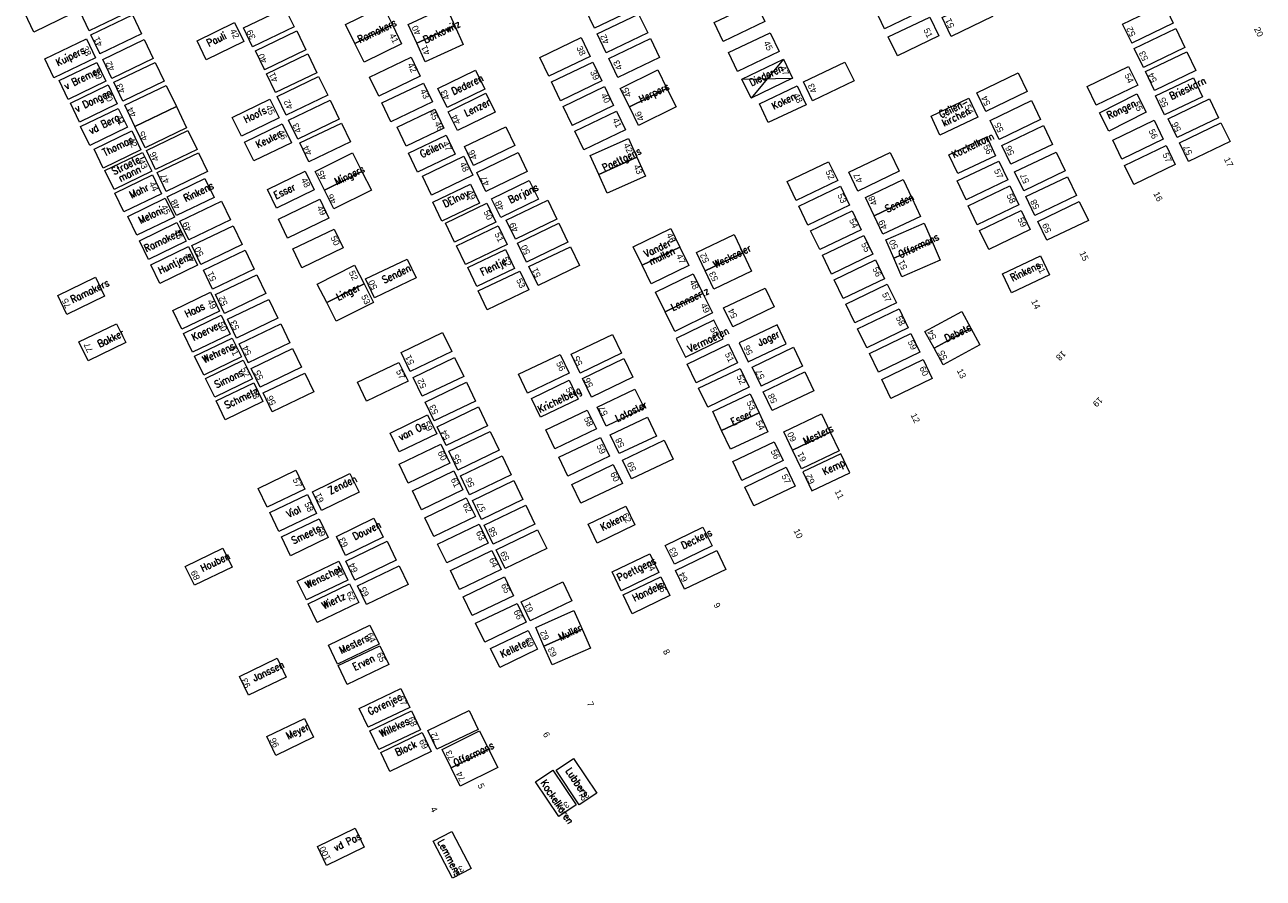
# Model space of a CAD drawing. Header units: metres. Extents: x 200982 to 204048, y 317766 to 321161.
# Tile 16 of 20: x 202749 to 202809, y 321005 to 321046. Entities that reach past the tile are written whole.
import ezdxf

# ---------------------------------------------------------------- set-up
doc = ezdxf.new("R2010")
doc.units = ezdxf.units.M
doc.header["$MEASUREMENT"] = 0
for name, color, linetype, lineweight in [('Familiegraven', 140, 'Continuous', 13), ('Geruimd graf', 234, 'Continuous', 13), ('Namen burgelijke stand', 7, 'Continuous', 13), ('Nummers burgelijke stand', 7, 'Continuous', 13), ('Uit te geven graven', 12, 'Continuous', 13), ('Verhuurde graven', 150, 'Continuous', 13), ('Verwijderde graven', 1, 'Continuous', 13)]:
    doc.layers.add(name, color=color, linetype=linetype, lineweight=lineweight)
doc.styles.add('Style-arial', font='arial.shx')
doc.styles.add('Style-simplex', font='simplex.shx')

msp = doc.modelspace()

# ---------------------------------------------------------------- linework, layer by layer
at = {"layer": 'Familiegraven', "linetype": 'Continuous', "flags": 128}
for points in [[(202765.143, 321044.648), (202764.699, 321045.551), (202766.494, 321046.433), (202766.938, 321045.53), (202765.142, 321044.649)], [(202765.586, 321043.746), (202765.143, 321044.648), (202766.938, 321045.53), (202767.381, 321044.628), (202765.586, 321043.746)], [(202763.699, 321037.63), (202763.251, 321038.521), (202765.037, 321039.421), (202765.486, 321038.53), (202763.699, 321037.63)], [(202764.148, 321036.739), (202763.699, 321037.63), (202765.486, 321038.53), (202765.935, 321037.639), (202764.148, 321036.739)], [(202791.367, 321038.141), (202791.782, 321037.26), (202789.973, 321036.408), (202789.558, 321037.288), (202791.367, 321038.141)], [(202791.782, 321037.26), (202792.197, 321036.38), (202790.387, 321035.528), (202789.973, 321036.408), (202791.782, 321037.261)], [(202778.88, 321034.044), (202778.449, 321034.932), (202780.249, 321035.804), (202780.679, 321034.916), (202778.879, 321034.044)], [(202783.282, 321035.516), (202783.699, 321034.637), (202781.892, 321033.78), (202781.475, 321034.659), (202783.282, 321035.516)], [(202779.31, 321033.155), (202778.88, 321034.044), (202780.679, 321034.916), (202781.11, 321034.027), (202779.31, 321033.155)], [(202783.699, 321034.637), (202784.116, 321033.757), (202782.309, 321032.9), (202781.892, 321033.78), (202783.699, 321034.637)], [(202794.166, 321031.832), (202794.599, 321031.035), (202792.84, 321030.08), (202792.408, 321030.878), (202794.166, 321031.832)], [(202794.599, 321031.035), (202795.031, 321030.237), (202793.273, 321029.283), (202792.84, 321030.08), (202794.598, 321031.035)], [(202784.471, 321026.992), (202782.685, 321026.149), (202782.258, 321027.053), (202784.044, 321027.896), (202784.471, 321026.992)], [(202784.898, 321026.088), (202783.112, 321025.245), (202782.685, 321026.149), (202784.471, 321026.992), (202784.898, 321026.088)], [(202787.457, 321026.948), (202787.881, 321026.06), (202786.076, 321025.199), (202785.652, 321026.087), (202787.457, 321026.948)], [(202787.881, 321026.06), (202788.304, 321025.173), (202786.499, 321024.311), (202786.076, 321025.199), (202787.88, 321026.061)]]:
    msp.add_lwpolyline(points, dxfattribs=at)
for points in [[(202756.614, 321041.629), (202754.63, 321040.677), (202754.144, 321041.691), (202756.127, 321042.643)], [(202757.101, 321040.614), (202755.117, 321039.662), (202754.63, 321040.677), (202756.614, 321041.629)]]:
    msp.add_lwpolyline(points, close=True, dxfattribs=at)
at = {"layer": 'Geruimd graf'}
for p, q in [((202785.639, 321043.89), (202784.089, 321042.036)), ((202783.656, 321042.938), (202786.072, 321042.988))]:
    msp.add_line(p, q, dxfattribs=at)
at = {"layer": 'Uit te geven graven', "linetype": 'Continuous', "flags": 128}
for points in [[(202778.587, 321046.324), (202776.604, 321045.372), (202776.604, 321045.373), (202776.171, 321046.274), (202778.154, 321047.226)], [(202792.459, 321046.302), (202790.476, 321045.35), (202790.476, 321045.351), (202790.043, 321046.252), (202792.026, 321047.204)], [(202762.238, 321045.438), (202760.255, 321044.486), (202760.255, 321044.487), (202759.822, 321045.388), (202761.805, 321046.34)], [(202784.748, 321045.691), (202782.765, 321044.739), (202782.765, 321044.74), (202782.332, 321045.641), (202784.315, 321046.593)], [(202795.642, 321045.938), (202793.659, 321044.986), (202793.659, 321044.987), (202793.226, 321045.888), (202795.209, 321046.84)], [(202804.275, 321045.62), (202802.292, 321044.668), (202802.292, 321044.669), (202801.859, 321045.57), (202803.842, 321046.522)], [(202779.148, 321045.151), (202777.165, 321044.199), (202777.165, 321044.2), (202776.732, 321045.101), (202778.715, 321046.053)], [(202793.07, 321045.008), (202791.087, 321044.056), (202791.087, 321044.057), (202790.654, 321044.958), (202792.637, 321045.91)], [(202762.803, 321044.345), (202760.82, 321043.393), (202760.82, 321043.394), (202760.387, 321044.295), (202762.37, 321045.247)], [(202785.431, 321044.259), (202783.448, 321043.307), (202783.448, 321043.308), (202783.015, 321044.209), (202784.998, 321045.161)], [(202804.833, 321044.456), (202802.85, 321043.504), (202802.85, 321043.505), (202802.417, 321044.406), (202804.4, 321045.358)], [(202755.508, 321043.93), (202753.525, 321042.978), (202753.525, 321042.979), (202753.092, 321043.88), (202755.075, 321044.832)], [(202776.399, 321044.03), (202774.416, 321043.078), (202774.416, 321043.079), (202773.983, 321043.98), (202775.966, 321044.932)], [(202779.709, 321043.978), (202777.726, 321043.026), (202777.726, 321043.027), (202777.293, 321043.928), (202779.276, 321044.88)], [(202763.329, 321043.249), (202761.346, 321042.297), (202761.346, 321042.298), (202760.913, 321043.199), (202762.896, 321044.151)], [(202768.268, 321043.083), (202766.285, 321042.131), (202766.285, 321042.132), (202765.852, 321043.033), (202767.835, 321043.985)], [(202805.364, 321043.349), (202803.381, 321042.397), (202803.381, 321042.398), (202802.948, 321043.299), (202804.931, 321044.251)], [(202776.96, 321042.857), (202774.977, 321041.905), (202774.977, 321041.906), (202774.544, 321042.807), (202776.527, 321043.759)], [(202789.016, 321042.857), (202787.033, 321041.905), (202787.033, 321041.906), (202786.6, 321042.807), (202788.583, 321043.759)], [(202802.578, 321042.646), (202800.595, 321041.694), (202800.595, 321041.695), (202800.162, 321042.596), (202802.145, 321043.548)], [(202763.847, 321042.169), (202761.864, 321041.217), (202761.864, 321041.218), (202761.431, 321042.119), (202763.414, 321043.071)], [(202768.857, 321041.851), (202766.874, 321040.899), (202766.874, 321040.9), (202766.441, 321041.801), (202768.424, 321042.753)], [(202797.297, 321042.343), (202795.314, 321041.391), (202795.314, 321041.392), (202794.881, 321042.293), (202796.864, 321043.245)], [(202777.521, 321041.684), (202775.538, 321040.732), (202775.538, 321040.733), (202775.105, 321041.634), (202777.088, 321042.586)], [(202764.395, 321041.028), (202762.412, 321040.076), (202762.412, 321040.077), (202761.979, 321040.978), (202763.962, 321041.93)], [(202797.934, 321041.012), (202795.951, 321040.06), (202795.951, 321040.061), (202795.518, 321040.962), (202797.501, 321041.914)], [(202806.444, 321041.098), (202804.461, 321040.146), (202804.461, 321040.147), (202804.028, 321041.048), (202806.011, 321042)], [(202778.082, 321040.511), (202776.099, 321039.559), (202776.099, 321039.56), (202775.666, 321040.461), (202777.649, 321041.413)], [(202803.799, 321040.072), (202801.816, 321039.12), (202801.816, 321039.121), (202801.383, 321040.022), (202803.366, 321040.974)], [(202764.936, 321039.939), (202762.953, 321038.987), (202762.953, 321038.988), (202762.52, 321039.889), (202764.503, 321040.841)], [(202772.8, 321039.767), (202770.817, 321038.815), (202770.817, 321038.816), (202770.384, 321039.717), (202772.367, 321040.669)], [(202798.503, 321039.824), (202796.52, 321038.872), (202796.52, 321038.873), (202796.087, 321039.774), (202798.07, 321040.726)], [(202806.994, 321039.953), (202805.011, 321039.001), (202805.011, 321039.002), (202804.578, 321039.903), (202806.561, 321040.855)], [(202804.371, 321038.859), (202802.388, 321037.907), (202802.388, 321037.908), (202801.955, 321038.809), (202803.938, 321039.761)], [(202770.793, 321038.352), (202768.81, 321037.4), (202768.81, 321037.401), (202768.377, 321038.302), (202770.36, 321039.254)], [(202773.393, 321038.527), (202771.41, 321037.575), (202771.41, 321037.576), (202770.977, 321038.477), (202772.96, 321039.429)], [(202791.177, 321038.539), (202789.194, 321037.587), (202789.194, 321037.588), (202788.761, 321038.489), (202790.744, 321039.441)], [(202799.11, 321038.554), (202797.127, 321037.602), (202797.127, 321037.603), (202796.694, 321038.504), (202798.677, 321039.456)], [(202788.233, 321038.091), (202786.25, 321037.139), (202786.25, 321037.14), (202785.817, 321038.041), (202787.8, 321038.993)], [(202796.366, 321038.123), (202794.383, 321037.171), (202794.383, 321037.172), (202793.95, 321038.073), (202795.933, 321039.025)], [(202799.651, 321037.376), (202797.668, 321036.424), (202797.668, 321036.425), (202797.235, 321037.326), (202799.218, 321038.278)], [(202788.794, 321036.918), (202786.811, 321035.966), (202786.811, 321035.967), (202786.378, 321036.868), (202788.361, 321037.82)], [(202796.893, 321036.934), (202794.91, 321035.982), (202794.91, 321035.983), (202794.477, 321036.884), (202796.46, 321037.836)], [(202759.196, 321036.208), (202757.213, 321035.256), (202757.213, 321035.257), (202756.78, 321036.158), (202758.763, 321037.11)], [(202763.909, 321036.297), (202761.926, 321035.345), (202761.926, 321035.346), (202761.493, 321036.247), (202763.476, 321037.199)], [(202774.804, 321036.247), (202772.821, 321035.295), (202772.821, 321035.296), (202772.388, 321036.197), (202774.371, 321037.149)], [(202800.219, 321036.191), (202798.236, 321035.239), (202798.236, 321035.24), (202797.803, 321036.141), (202799.786, 321037.093)], [(202789.355, 321035.745), (202787.372, 321034.793), (202787.372, 321034.794), (202786.939, 321035.695), (202788.922, 321036.647)], [(202797.437, 321035.753), (202795.454, 321034.801), (202795.454, 321034.802), (202795.021, 321035.703), (202797.004, 321036.655)], [(202759.762, 321035.031), (202757.779, 321034.079), (202757.779, 321034.08), (202757.346, 321034.981), (202759.329, 321035.933)], [(202764.59, 321034.873), (202762.607, 321033.921), (202762.607, 321033.922), (202762.174, 321034.823), (202764.157, 321035.775)], [(202772.424, 321035.029), (202770.441, 321034.077), (202770.441, 321034.078), (202770.008, 321034.979), (202771.991, 321035.931)], [(202775.331, 321035.15), (202773.348, 321034.198), (202773.348, 321034.199), (202772.915, 321035.1), (202774.898, 321036.052)], [(202789.916, 321034.572), (202787.933, 321033.62), (202787.933, 321033.621), (202787.5, 321034.522), (202789.483, 321035.474)], [(202760.329, 321033.86), (202758.346, 321032.908), (202758.346, 321032.909), (202757.913, 321033.81), (202759.896, 321034.762)], [(202775.887, 321034.029), (202773.904, 321033.077), (202773.904, 321033.078), (202773.471, 321033.979), (202775.454, 321034.931)], [(202790.477, 321033.399), (202788.494, 321032.447), (202788.494, 321032.448), (202788.061, 321033.349), (202790.044, 321034.301)], [(202760.896, 321032.689), (202758.913, 321031.737), (202758.913, 321031.738), (202758.48, 321032.639), (202760.463, 321033.591)], [(202773.462, 321032.866), (202771.479, 321031.914), (202771.479, 321031.915), (202771.046, 321032.816), (202773.029, 321033.768)], [(202785.195, 321032.054), (202783.212, 321031.102), (202783.212, 321031.103), (202782.779, 321032.004), (202784.762, 321032.956)], [(202791.04, 321032.241), (202789.057, 321031.289), (202789.057, 321031.29), (202788.624, 321032.191), (202790.607, 321033.143)], [(202791.603, 321031.055), (202789.62, 321030.103), (202789.62, 321030.104), (202789.187, 321031.005), (202791.17, 321031.957)], [(202769.776, 321029.92), (202767.793, 321028.968), (202767.793, 321028.969), (202767.36, 321029.87), (202769.343, 321030.822)], [(202777.899, 321029.838), (202775.916, 321028.886), (202775.916, 321028.887), (202775.483, 321029.788), (202777.466, 321030.74)], [(202792.164, 321029.882), (202790.181, 321028.93), (202790.181, 321028.931), (202789.748, 321029.832), (202791.731, 321030.784)], [(202775.392, 321028.881), (202773.409, 321027.929), (202773.409, 321027.93), (202772.976, 321028.831), (202774.959, 321029.783)], [(202783.444, 321029.373), (202781.461, 321028.421), (202781.461, 321028.422), (202781.028, 321029.323), (202783.011, 321030.275)], [(202786.557, 321029.224), (202784.574, 321028.272), (202784.574, 321028.273), (202784.141, 321029.174), (202786.124, 321030.126)], [(202767.689, 321028.499), (202765.706, 321027.547), (202765.706, 321027.548), (202765.273, 321028.449), (202767.256, 321029.401)], [(202770.351, 321028.732), (202768.368, 321027.78), (202768.368, 321027.781), (202767.935, 321028.682), (202769.918, 321029.634)], [(202778.443, 321028.688), (202776.46, 321027.736), (202776.46, 321027.737), (202776.027, 321028.638), (202778.01, 321029.59)], [(202784.001, 321028.212), (202782.018, 321027.26), (202782.018, 321027.261), (202781.585, 321028.162), (202783.568, 321029.114)], [(202792.755, 321028.629), (202790.772, 321027.677), (202790.772, 321027.678), (202790.339, 321028.579), (202792.322, 321029.531)], [(202787.091, 321028.048), (202785.108, 321027.096), (202785.108, 321027.097), (202784.675, 321027.998), (202786.658, 321028.95)], [(202770.922, 321027.552), (202768.939, 321026.6), (202768.939, 321026.601), (202768.506, 321027.502), (202770.489, 321028.454)], [(202771.493, 321026.374), (202769.51, 321025.422), (202769.51, 321025.423), (202769.077, 321026.324), (202771.06, 321027.276)], [(202776.693, 321026.219), (202774.71, 321025.267), (202774.71, 321025.268), (202774.277, 321026.169), (202776.26, 321027.121)], [(202772.054, 321025.201), (202770.071, 321024.249), (202770.071, 321024.25), (202769.638, 321025.151), (202771.621, 321026.103)], [(202777.317, 321024.915), (202775.334, 321023.963), (202775.334, 321023.964), (202774.901, 321024.865), (202776.884, 321025.817)], [(202780.362, 321024.78), (202778.379, 321023.828), (202778.379, 321023.829), (202777.946, 321024.73), (202779.929, 321025.682)], [(202785.628, 321024.707), (202783.645, 321023.755), (202783.645, 321023.756), (202783.212, 321024.657), (202785.195, 321025.609)], [(202769.683, 321024.583), (202767.7, 321023.631), (202767.7, 321023.632), (202767.267, 321024.533), (202769.25, 321025.485)], [(202772.615, 321024.028), (202770.632, 321023.076), (202770.632, 321023.077), (202770.199, 321023.978), (202772.182, 321024.93)], [(202777.938, 321023.616), (202775.955, 321022.664), (202775.955, 321022.665), (202775.522, 321023.566), (202777.505, 321024.518)], [(202786.203, 321023.488), (202784.22, 321022.536), (202784.22, 321022.537), (202783.787, 321023.438), (202785.77, 321024.39)], [(202770.314, 321023.309), (202768.331, 321022.357), (202768.331, 321022.358), (202767.898, 321023.259), (202769.881, 321024.211)], [(202773.182, 321022.849), (202771.199, 321021.897), (202771.199, 321021.898), (202770.766, 321022.799), (202772.749, 321023.751)], [(202770.907, 321022.027), (202768.924, 321021.075), (202768.924, 321021.076), (202768.491, 321021.977), (202770.474, 321022.929)], [(202773.749, 321021.666), (202771.766, 321020.714), (202771.766, 321020.715), (202771.333, 321021.616), (202773.316, 321022.568)], [(202771.521, 321020.764), (202769.538, 321019.812), (202769.538, 321019.813), (202769.105, 321020.714), (202771.088, 321021.666)], [(202774.318, 321020.497), (202772.335, 321019.545), (202772.335, 321019.546), (202771.902, 321020.447), (202773.885, 321021.399)], [(202767.129, 321019.947), (202765.146, 321018.995), (202765.146, 321018.996), (202764.713, 321019.897), (202766.696, 321020.849)], [(202772.136, 321019.503), (202770.153, 321018.551), (202770.153, 321018.552), (202769.72, 321019.453), (202771.703, 321020.405)], [(202782.89, 321019.507), (202780.907, 321018.555), (202780.907, 321018.556), (202780.474, 321019.457), (202782.457, 321020.409)], [(202767.69, 321018.777), (202765.707, 321017.825), (202765.707, 321017.826), (202765.274, 321018.727), (202767.257, 321019.679)], [(202772.737, 321018.246), (202770.754, 321017.294), (202770.754, 321017.295), (202770.321, 321018.196), (202772.304, 321019.148)], [(202775.516, 321018.002), (202773.533, 321017.05), (202773.533, 321017.051), (202773.1, 321017.952), (202775.083, 321018.904)], [(202773.338, 321016.977), (202771.355, 321016.025), (202771.355, 321016.026), (202770.922, 321016.927), (202772.905, 321017.879)], [(202771.045, 321011.859), (202769.062, 321010.907), (202769.062, 321010.908), (202768.629, 321011.809), (202770.612, 321012.761)]]:
    msp.add_lwpolyline(points, close=True, dxfattribs=at)
at = {"layer": 'Verhuurde graven', "linetype": 'Continuous', "flags": 128}
for points in [[(202749.797, 321045.187), (202749.362, 321046.087), (202751.162, 321046.958), (202751.598, 321046.058)], [(202754.427, 321046.202), (202752.444, 321045.25), (202752.444, 321045.251), (202752.011, 321046.152), (202753.994, 321047.104)], [(202754.942, 321045.11), (202752.959, 321044.158), (202752.959, 321044.159), (202752.526, 321045.06), (202754.509, 321046.012)], [(202758.034, 321043.872), (202757.598, 321044.772), (202759.398, 321045.644), (202759.834, 321044.744)], [(202752.74, 321043.96), (202750.757, 321043.008), (202750.757, 321043.009), (202750.324, 321043.91), (202752.307, 321044.862)], [(202751.44, 321041.97), (202751.005, 321042.87), (202752.805, 321043.741), (202753.241, 321042.841)], [(202756.03, 321042.842), (202754.047, 321041.89), (202754.047, 321041.891), (202753.614, 321042.792), (202755.597, 321043.744)], [(202786.072, 321042.988), (202784.089, 321042.036), (202784.089, 321042.037), (202783.656, 321042.938), (202785.639, 321043.89)], [(202803.864, 321041.236), (202803.434, 321042.139), (202805.24, 321042.998), (202805.67, 321042.095)], [(202751.978, 321040.89), (202751.543, 321041.79), (202753.343, 321042.661), (202753.779, 321041.761)], [(202752.468, 321039.77), (202752.033, 321040.67), (202753.833, 321041.541), (202754.269, 321040.641)], [(202759.722, 321040.214), (202759.286, 321041.114), (202761.086, 321041.986), (202761.522, 321041.086)], [(202793.123, 321040.268), (202792.696, 321041.172), (202794.504, 321042.027), (202794.931, 321041.122)], [(202753.11, 321038.692), (202752.675, 321039.592), (202754.475, 321040.463), (202754.911, 321039.563)], [(202757.598, 321039.579), (202755.615, 321038.627), (202755.615, 321038.628), (202755.182, 321039.529), (202757.165, 321040.481)], [(202760.311, 321039.029), (202759.875, 321039.929), (202761.675, 321040.801), (202762.111, 321039.901)], [(202768.142, 321038.496), (202767.711, 321039.398), (202769.515, 321040.261), (202769.946, 321039.359)], [(202793.977, 321038.425), (202793.55, 321039.329), (202795.358, 321040.184), (202795.785, 321039.279)], [(202753.632, 321037.668), (202753.197, 321038.568), (202754.997, 321039.439), (202755.433, 321038.539)], [(202758.105, 321038.523), (202756.122, 321037.571), (202756.122, 321037.572), (202755.689, 321038.473), (202757.672, 321039.425)], [(202754.102, 321036.595), (202753.667, 321037.495), (202755.467, 321038.366), (202755.903, 321037.466)], [(202761.404, 321036.772), (202760.968, 321037.672), (202762.768, 321038.544), (202763.204, 321037.644)], [(202769.298, 321036.154), (202768.867, 321037.056), (202770.671, 321037.919), (202771.102, 321037.017)], [(202754.718, 321035.479), (202754.283, 321036.379), (202756.083, 321037.25), (202756.519, 321036.35)], [(202771.89, 321036.104), (202769.907, 321035.152), (202769.907, 321035.153), (202769.474, 321036.054), (202771.457, 321037.006)], [(202755.276, 321034.317), (202754.841, 321035.217), (202756.641, 321036.088), (202757.077, 321035.188)], [(202755.828, 321033.17), (202755.393, 321034.07), (202757.193, 321034.941), (202757.629, 321034.041)], [(202770.979, 321033.031), (202770.548, 321033.933), (202772.352, 321034.796), (202772.783, 321033.894)], [(202796.549, 321032.731), (202796.122, 321033.635), (202797.93, 321034.49), (202798.357, 321033.585)], [(202768.074, 321033.438), (202766.091, 321032.486), (202766.091, 321032.487), (202765.658, 321033.388), (202767.641, 321034.34)], [(202752.747, 321033.468), (202753.182, 321032.568), (202751.381, 321031.698), (202750.946, 321032.598)], [(202756.877, 321030.982), (202756.442, 321031.882), (202758.242, 321032.753), (202758.678, 321031.853)], [(202761.467, 321031.513), (202759.484, 321030.561), (202759.484, 321030.562), (202759.051, 321031.463), (202761.034, 321032.415)], [(202757.383, 321029.883), (202756.948, 321030.783), (202758.748, 321031.654), (202759.184, 321030.754)], [(202753.754, 321031.248), (202754.189, 321030.348), (202752.388, 321029.478), (202751.953, 321030.378)], [(202762.033, 321030.339), (202760.05, 321029.387), (202760.05, 321029.388), (202759.617, 321030.289), (202761.6, 321031.241)], [(202780.517, 321030.544), (202780.957, 321029.646), (202782.753, 321030.525), (202782.313, 321031.423)], [(202757.919, 321028.791), (202757.484, 321029.691), (202759.284, 321030.562), (202759.72, 321029.662)], [(202762.599, 321029.165), (202760.616, 321028.213), (202760.616, 321028.214), (202760.183, 321029.115), (202762.166, 321030.067)], [(202758.446, 321027.737), (202758.011, 321028.637), (202759.811, 321029.508), (202760.247, 321028.608)], [(202763.179, 321027.989), (202761.196, 321027.037), (202761.196, 321027.038), (202760.763, 321027.939), (202762.746, 321028.891)], [(202774.028, 321026.776), (202773.594, 321027.677), (202775.396, 321028.545), (202775.83, 321027.644)], [(202758.952, 321026.66), (202758.517, 321027.56), (202760.317, 321028.431), (202760.753, 321027.531)], [(202777.17, 321026.356), (202776.736, 321027.257), (202778.538, 321028.125), (202778.972, 321027.224)], [(202767.263, 321025.121), (202766.827, 321026.021), (202768.627, 321026.893), (202769.063, 321025.993)], [(202788.809, 321024.12), (202788.379, 321025.023), (202786.573, 321024.162), (202787.004, 321023.259)], [(202760.956, 321022.473), (202760.522, 321023.374), (202762.323, 321024.242), (202762.758, 321023.342)], [(202764.913, 321024.089), (202765.349, 321023.189), (202763.55, 321022.316), (202763.114, 321023.216)], [(202761.511, 321021.316), (202761.077, 321022.217), (202762.878, 321023.085), (202763.313, 321022.185)], [(202776.737, 321020.764), (202776.303, 321021.665), (202778.105, 321022.533), (202778.539, 321021.632)], [(202766.061, 321021.95), (202766.497, 321021.05), (202764.698, 321020.177), (202764.262, 321021.077)], [(202758.84, 321020.516), (202759.275, 321019.616), (202757.474, 321018.746), (202757.039, 321019.646)], [(202777.885, 321018.486), (202777.451, 321019.387), (202779.253, 321020.255), (202779.687, 321019.354)], [(202764.811, 321018.996), (202762.828, 321018.044), (202762.828, 321018.045), (202762.395, 321018.946), (202764.378, 321019.898)], [(202778.412, 321017.385), (202777.978, 321018.286), (202779.78, 321019.154), (202780.214, 321018.253)], [(202765.33, 321017.916), (202763.347, 321016.964), (202763.347, 321016.965), (202762.914, 321017.866), (202764.897, 321018.818)], [(202766.301, 321015.93), (202764.318, 321014.978), (202764.318, 321014.979), (202763.885, 321015.88), (202765.868, 321016.832)], [(202766.769, 321014.955), (202764.786, 321014.003), (202764.786, 321014.004), (202764.353, 321014.905), (202766.336, 321015.857)], [(202767.77, 321012.908), (202765.787, 321011.956), (202765.787, 321011.957), (202765.354, 321012.858), (202767.337, 321013.81)], [(202768.28, 321011.843), (202766.297, 321010.891), (202766.297, 321010.892), (202765.864, 321011.793), (202767.847, 321012.745)], [(202762.738, 321012.384), (202763.173, 321011.484), (202761.372, 321010.614), (202760.937, 321011.514)], [(202768.799, 321010.8), (202766.816, 321009.848), (202766.816, 321009.849), (202766.383, 321010.75), (202768.366, 321011.702)], [(202774.769, 321009.915), (202775.601, 321010.469), (202776.71, 321008.805), (202775.878, 321008.251)], [(202773.786, 321009.357), (202774.618, 321009.911), (202775.727, 321008.247), (202774.895, 321007.693)], [(202765.157, 321007.128), (202765.592, 321006.228), (202763.791, 321005.358), (202763.356, 321006.258)], [(202768.898, 321006.52), (202769.787, 321006.977), (202770.702, 321005.199), (202769.813, 321004.742)]]:
    msp.add_lwpolyline(points, close=True, dxfattribs=at)
msp.add_lwpolyline([(202801.199, 321040.46), (202800.759, 321041.323), (202802.54, 321042.233), (202802.981, 321041.369), (202801.199, 321040.46)], dxfattribs=at)
at = {"layer": 'Verwijderde graven', "linetype": 'Continuous', "flags": 128}
for points in [[(202769.512, 321046.391), (202769.922, 321045.497), (202768.104, 321044.664), (202767.694, 321045.557), (202769.512, 321046.391)], [(202769.922, 321045.497), (202770.332, 321044.604), (202768.514, 321043.77), (202768.104, 321044.664), (202769.922, 321045.497)], [(202779.63, 321043.385), (202780.068, 321042.499), (202778.275, 321041.613), (202777.837, 321042.499), (202779.63, 321043.385)], [(202780.068, 321042.499), (202780.506, 321041.613), (202778.713, 321040.727), (202778.275, 321041.613), (202780.068, 321042.499)], [(202776.808, 321038.39), (202776.404, 321039.293), (202778.23, 321040.11), (202778.634, 321039.206), (202776.808, 321038.389)], [(202777.212, 321037.486), (202776.808, 321038.39), (202778.634, 321039.206), (202779.038, 321038.302), (202777.212, 321037.486)], [(202792.364, 321036.062), (202792.749, 321035.176), (202790.916, 321034.378), (202790.53, 321035.264), (202792.364, 321036.062)], [(202792.75, 321035.177), (202793.135, 321034.291), (202791.301, 321033.493), (202790.916, 321034.378), (202792.75, 321035.177)], [(202763.798, 321032.256), (202763.35, 321033.147), (202765.136, 321034.047), (202765.585, 321033.156), (202763.798, 321032.256)], [(202779.986, 321031.822), (202779.528, 321032.759), (202781.324, 321033.637), (202781.783, 321032.699), (202779.986, 321031.822)], [(202764.247, 321031.365), (202763.798, 321032.256), (202765.585, 321033.156), (202766.034, 321032.265), (202764.247, 321031.365)], [(202780.445, 321030.884), (202779.987, 321031.822), (202781.783, 321032.699), (202782.241, 321031.762), (202780.445, 321030.884)], [(202779.574, 321025.881), (202777.788, 321025.038), (202777.361, 321025.942), (202779.147, 321026.785), (202779.574, 321025.881)], [(202775.621, 321017.543), (202776.019, 321016.644), (202774.19, 321015.834), (202773.792, 321016.734), (202775.621, 321017.543)], [(202776.019, 321016.644), (202776.416, 321015.744), (202774.587, 321014.936), (202774.19, 321015.834), (202776.019, 321016.644)], [(202771.106, 321011.792), (202771.543, 321010.913), (202769.752, 321010.023), (202769.315, 321010.902), (202771.106, 321011.792)], [(202771.543, 321010.913), (202771.979, 321010.034), (202770.188, 321009.144), (202769.752, 321010.023), (202771.543, 321010.914)]]:
    msp.add_lwpolyline(points, dxfattribs=at)
for points in [[(202770.914, 321043.368), (202771.353, 321042.469), (202769.555, 321041.592), (202769.117, 321042.491)], [(202771.412, 321042.263), (202771.851, 321041.364), (202770.053, 321040.487), (202769.615, 321041.386)], [(202784.917, 321040.862), (202784.49, 321041.766), (202786.299, 321042.62), (202786.726, 321041.715)], [(202767.598, 321039.742), (202767.166, 321040.644), (202768.97, 321041.507), (202769.402, 321040.605)], [(202757.977, 321038.19), (202758.412, 321037.29), (202756.612, 321036.419), (202756.176, 321037.319)], [(202773.484, 321038.099), (202773.923, 321037.2), (202772.125, 321036.323), (202771.687, 321037.222)], [(202785.764, 321030.291), (202785.334, 321031.194), (202783.528, 321030.333), (202783.959, 321029.43)], [(202762.066, 321020.159), (202761.632, 321021.06), (202763.433, 321021.928), (202763.868, 321021.028)], [(202781.785, 321021.527), (202782.224, 321020.629), (202780.427, 321019.75), (202779.988, 321020.649)], [(202772.075, 321014.817), (202771.639, 321015.717), (202773.439, 321016.589), (202773.875, 321015.689)], [(202761.428, 321015.255), (202761.863, 321014.355), (202760.062, 321013.485), (202759.627, 321014.385)]]:
    msp.add_lwpolyline(points, close=True, dxfattribs=at)

# ---------------------------------------------------------------- texts
at = {"layer": 'Namen burgelijke stand', "color": 7, "linetype": 'Continuous', "lineweight": 0, "style": 'Style-simplex', "width": 0.857148}
for s, rotation, p in [('Ramakers', 25.83524, (202765.385, 321044.659)), ('Borkowitz', 25.83524, (202768.514, 321044.641)), ('Pauli', 25.83524, (202758.165, 321044.477)), ('Kuipers', 25.83524, (202750.947, 321043.56)), ('v Bremen', 25.83524, (202751.337, 321042.427)), ('Diederen', 25.83524, (202784.109, 321042.597)), ('Dederen', 25.83524, (202769.866, 321042.176)), ('Brieskorn', 25.83524, (202804.199, 321041.943)), ('v Dongen', 25.83524, (202751.856, 321041.356)), ('Herpers', 25.83524, (202778.824, 321041.798)), ('Koken', 25.83524, (202785.18, 321041.477)), ('Hoofs', 25.83524, (202759.928, 321040.837)), ('Lenzen', 25.83524, (202770.471, 321041.147)), ('Geilen-', 25.83524, (202793.174, 321041.077)), ('Rongen', 25.83524, (202801.207, 321041.023)), ('vd Berg', 25.83524, (202752.523, 321040.304)), ('kirchen', 25.83524, (202793.318, 321040.67)), ('Keulen', 25.83524, (202760.509, 321039.637)), ('Thomas', 25.83524, (202753.191, 321039.253)), ('Geilen', 25.83524, (202768.359, 321039.173)), ('Kockelkorn', 25.83524, (202793.788, 321039.153)), ('Straete-', 25.83524, (202753.626, 321038.353)), ('Poettgens', 25.83524, (202777.079, 321038.521)), ('mann', 25.83524, (202753.942, 321038.03)), ('Mingers', 25.83524, (202764.275, 321037.866)), ('Mahr', 25.83524, (202754.461, 321037.234)), ('Esser', 25.83524, (202761.371, 321037.2)), ('DElnoy', 25.83524, (202769.457, 321036.796)), ('Borjans', 25.83524, (202772.589, 321036.991)), ('Senden', 25.83524, (202790.604, 321036.554)), ('Meloni', 25.83524, (202754.892, 321036.015)), ('Ramakers', 25.83524, (202755.172, 321034.67)), ('Vander-', 25.83524, (202779.07, 321034.409)), ('Offermans', 25.83524, (202791.236, 321034.375)), ('Huntjens', 25.83524, (202755.84, 321033.619)), ('mullen', 25.83524, (202779.299, 321034.044)), ('Weckseler', 25.83524, (202782.384, 321033.899)), ('Senden', 25.83524, (202766.552, 321033.161)), ('Flentje', 25.83524, (202771.246, 321033.538)), ('Rinkens', 25.83524, (202796.586, 321033.264)), ('Ramakers', 25.83524, (202751.65, 321032.225)), ('Linger', 25.83524, (202764.353, 321032.352)), ('Lennaertz', 25.83524, (202780.357, 321031.86)), ('Haas', 25.83524, (202757.112, 321031.538)), ('Bakker', 25.83524, (202752.943, 321030.101)), ('Koerver', 25.83524, (202757.439, 321030.428)), ('Vermaeten', 25.83524, (202781.162, 321029.87)), ('Debets', 25.83524, (202793.441, 321030.367)), ('Wehrens', 25.83524, (202757.957, 321029.357)), ('Jager', 25.83524, (202784.508, 321030.168)), ('Simons', 25.83524, (202758.538, 321028.158)), ('Schmetz', 25.83524, (202759.015, 321027.172)), ('Krichelberg', 25.83524, (202773.993, 321026.981)), ('Lataster', 25.83524, (202777.692, 321026.551)), ('Esser', 25.83524, (202783.224, 321026.375)), ('van Os', 25.83524, (202767.329, 321025.659)), ('Mesters', 25.83524, (202786.683, 321025.458)), ('Kemp', 25.83524, (202787.601, 321023.999)), ('Zenden', 25.83524, (202763.975, 321023.084)), ('Vial', 25.83524, (202761.981, 321021.96)), ('Koken', 25.83524, (202776.986, 321021.345)), ('Douven', 25.83524, (202765.139, 321020.899)), ('Deckers', 25.83524, (202780.849, 321020.466)), ('Houben', 25.83524, (202757.867, 321019.383)), ('Wenschot', 25.83524, (202762.874, 321018.586)), ('Poettgens', 25.83524, (202777.785, 321018.93)), ('Handels', 25.83524, (202778.518, 321017.963)), ('Wiertz', 25.83524, (202763.671, 321017.597)), ('Muller', 25.83524, (202774.976, 321016.09)), ('Mesters', 25.83524, (202764.495, 321015.458)), ('Kelleter', 25.83524, (202772.198, 321015.274)), ('Erven', 25.83524, (202765.144, 321014.662)), ('Gorenjec', 25.83524, (202765.862, 321012.524)), ('Meyer', 25.83524, (202761.958, 321011.371)), ('Willekes', 25.83524, (202766.423, 321011.474)), ('Block', 25.83524, (202767.178, 321010.571)), ('Lubbers', 303.68212, (202775.205, 321009.875)), ('Kockelkoren', 303.68212, (202774.007, 321009.295)), ('vd Pas', 25.83524, (202764.231, 321006.021)), ('Lemmens', 297.2314, (202769.089, 321006.477))]:
    msp.add_text(s, height=0.35, rotation=rotation, dxfattribs=at).set_placement(p)
at = {"layer": 'Namen burgelijke stand', "linetype": 'Continuous', "style": 'Style-simplex', "width": 0.857148}
for s, p in [('Rinkens', (202757.055, 321037.063)), ('Smeets', (202762.22, 321020.701)), ('Janssen', (202760.354, 321014.137)), ('Offermans', (202769.961, 321010.067))]:
    msp.add_text(s, height=0.35, rotation=25.83524, dxfattribs=at).set_placement(p)
at = {"layer": 'Nummers burgelijke stand', "color": 7, "linetype": 'Continuous', "lineweight": 13, "style": 'Style-arial'}
for s, rotation, p in [('51', 115.6269, (202793.825, 321045.468)), ('42', 296.37524, (202759.163, 321045.253)), ('39', 116.37524, (202760.418, 321044.923)), ('40', 115.6269, (202768.321, 321045.125)), ('42', 115.6269, (202777.331, 321044.695)), ('51', 295.95672, (202792.323, 321045.293)), ('52', 115.6269, (202802.494, 321045.062)), ('38', 295.6269, (202752.089, 321044.428)), ('41', 115.6269, (202753.098, 321044.581)), ('41', 295.95672, (202766.779, 321045.039)), ('41', 115.6269, (202768.762, 321044.174)), ('38', 295.6269, (202775.728, 321044.443)), ('45', 295.95672, (202784.677, 321044.683)), ('40', 115.6269, (202760.965, 321043.78)), ('53', 115.6269, (202803.093, 321043.902)), ('39', 295.6269, (202752.617, 321043.308)), ('42', 116.37524, (202753.683, 321043.419)), ('42', 295.6269, (202767.653, 321043.635)), ('39', 295.6269, (202776.385, 321043.276)), ('43', 115.95672, (202777.954, 321043.462)), ('47', 295.95672, (202785.449, 321043.497)), ('43', 115.6269, (202754.182, 321042.347)), ('41', 115.6269, (202761.489, 321042.876)), ('43', 115.6269, (202787.261, 321042.351)), ('54', 295.6269, (202801.931, 321043.133)), ('54', 115.6269, (202803.514, 321042.862)), ('40', 295.6269, (202753.128, 321042.243)), ('43', 295.6269, (202768.255, 321042.385)), ('43', 115.6269, (202769.702, 321042.039)), ('40', 295.95672, (202776.901, 321042.178)), ('45', 115.95672, (202778.386, 321042.156)), ('48', 295.95672, (202786.103, 321042.183)), ('54', 115.6269, (202795.553, 321041.759)), ('44', 116.37524, (202754.713, 321041.218)), ('45', 295.95672, (202760.87, 321041.612)), ('42', 115.6269, (202762.199, 321041.577)), ('54', 295.95672, (202794.288, 321041.64)), ('55', 295.95672, (202802.37, 321041.791)), ('55', 115.6269, (202804.061, 321041.688)), ('41', 295.6269, (202753.699, 321041.131)), ('45 46', 295.6269, (202768.685, 321041.364)), ('44', 115.6269, (202770.223, 321040.864)), ('41', 295.6269, (202777.453, 321040.995)), ('46', 115.95672, (202778.993, 321041.021)), ('45', 115.6269, (202755.247, 321040.071)), ('46', 295.95672, (202761.446, 321040.429)), ('43', 115.6269, (202762.614, 321040.452)), ('55', 115.6269, (202796.182, 321040.486)), ('56', 295.6269, (202803.091, 321040.466)), ('56', 115.6269, (202804.668, 321040.512)), ('42', 295.6269, (202754.288, 321040.058)), ('47', 295.6269, (202769.323, 321039.885)), ('42', 295.95672, (202777.981, 321039.794)), ('56', 295.95672, (202795.177, 321039.729)), ('56', 115.6269, (202796.696, 321039.381)), ('46', 115.6269, (202755.792, 321039.088)), ('44', 115.6269, (202763.11, 321039.384)), ('46', 115.6269, (202771.021, 321039.177)), ('57', 295.6269, (202803.752, 321039.336)), ('57', 115.6269, (202805.21, 321039.394)), ('43', 295.6269, (202754.784, 321039.023)), ('45', 115.6269, (202763.812, 321038.193)), ('48', 295.6269, (202770.147, 321038.891)), ('43', 295.95672, (202778.459, 321038.775)), ('52', 295.6269, (202787.634, 321038.516)), ('57', 295.6269, (202795.695, 321038.569)), ('44', 295.6269, (202755.295, 321037.957)), ('47', 115.6269, (202756.299, 321038.032)), ('48', 295.95672, (202762.561, 321038.138)), ('47', 115.6269, (202771.608, 321037.925)), ('47', 115.95672, (202789.444, 321038.064)), ('57', 115.6269, (202797.405, 321038.041)), ('46', 115.6269, (202764.271, 321037.069)), ('49', 295.6269, (202770.479, 321037.555)), ('53', 295.6269, (202788.21, 321037.391)), ('58', 295.6269, (202796.299, 321037.381)), ('45', 295.6269, (202755.866, 321036.846)), ('45', 295.6269, (202755.866, 321036.846)), ('48', 116.37524, (202756.804, 321036.814)), ('49', 295.6269, (202763.322, 321036.807)), ('48', 115.6269, (202772.303, 321036.752)), ('48', 115.95672, (202790.148, 321036.984)), ('58', 115.6269, (202797.899, 321036.81)), ('50', 295.6269, (202771.287, 321036.593)), ('54', 295.6269, (202788.765, 321036.199)), ('49', 115.95672, (202790.632, 321035.834)), ('59', 295.6269, (202796.824, 321036.248)), ('46', 295.6269, (202756.466, 321035.673)), ('49', 116.37524, (202757.355, 321035.745)), ('51', 295.6269, (202771.814, 321035.533)), ('49', 115.6269, (202772.984, 321035.708)), ('59', 115.6269, (202798.464, 321035.677)), ('50', 295.6269, (202763.973, 321035.368)), ('46', 295.95672, (202780.03, 321035.5)), ('55', 295.95672, (202789.341, 321035.055)), ('50', 115.95672, (202791.14, 321034.894)), ('47', 295.6269, (202756.976, 321034.532)), ('50', 116.37524, (202757.929, 321034.548)), ('52', 295.6269, (202772.18, 321034.366)), ('50', 115.6269, (202773.542, 321034.64)), ('47', 295.95672, (202780.501, 321034.496)), ('52', 115.95672, (202782.106, 321034.247)), ('51', 115.6269, (202774.051, 321033.542)), ('56', 295.95672, (202789.881, 321033.876)), ('51', 115.95672, (202791.577, 321033.919)), ('61', 295.95672, (202797.716, 321034.039)), ('51', 115.6269, (202758.535, 321033.363)), ('52', 295.95672, (202764.846, 321033.7)), ('50', 115.6269, (202766.238, 321032.959)), ('53', 295.6269, (202772.851, 321033.332)), ('48', 295.95672, (202781.137, 321033.264)), ('53', 115.95672, (202782.535, 321033.366)), ('53', 295.95672, (202765.435, 321032.554)), ('57', 295.95672, (202790.339, 321032.662)), ('75', 115.6269, (202751.589, 321032.079)), ('49', 295.6269, (202758.072, 321032.325)), ('52', 115.6269, (202759.081, 321032.192)), ('49', 295.95672, (202781.665, 321032.142)), ('54', 115.6269, (202783.449, 321031.593)), ('58', 295.95672, (202791.004, 321031.535)), ('50', 295.6269, (202758.583, 321031.26)), ('53', 115.6269, (202759.64, 321031.03)), ('50', 295.95672, (202782.113, 321030.999)), ('54', 115.95672, (202792.971, 321030.578)), ('59', 295.6269, (202791.573, 321030.38)), ('77', 115.6269, (202752.639, 321029.959)), ('51', 295.6269, (202759.138, 321030.103)), ('54', 115.6269, (202760.22, 321029.821)), ('51', 115.6269, (202768.001, 321029.374)), ('55', 115.6269, (202776.049, 321029.325)), ('51', 295.6269, (202782.828, 321029.795)), ('56', 115.95672, (202784.194, 321029.84)), ('55', 115.95672, (202793.494, 321029.596)), ('52', 295.6269, (202759.675, 321029.087)), ('56', 295.6269, (202774.755, 321029.362)), ('60', 295.95672, (202792.127, 321029.13)), ('55', 115.6269, (202760.786, 321028.647)), ('57', 295.6269, (202767.101, 321028.977)), ('52', 115.95672, (202768.586, 321028.244)), ('56', 115.6269, (202776.552, 321028.281)), ('52', 295.6269, (202783.388, 321028.726)), ('57', 115.6269, (202784.759, 321028.677)), ('53', 295.6269, (202760.131, 321028.033)), ('57', 295.95672, (202775.205, 321028.128)), ('58', 115.95672, (202785.352, 321027.536)), ('56', 115.6269, (202761.387, 321027.435)), ('53', 115.95672, (202769.155, 321027.002)), ('53', 295.95672, (202783.856, 321027.486)), ('58', 295.6269, (202776.086, 321026.714)), ('57', 115.95672, (202777.258, 321026.933)), ('59', 295.95672, (202768.413, 321026.5)), ('54', 115.95672, (202769.704, 321025.784)), ('54', 295.95672, (202784.299, 321026.541)), ('58', 115.95672, (202778.053, 321025.416)), ('60', 115.95672, (202786.276, 321025.696)), ('60', 295.6269, (202769.093, 321025.087)), ('55', 115.6269, (202770.268, 321024.625)), ('59', 295.6269, (202776.695, 321025.402)), ('56', 295.6269, (202785.017, 321025.152)), ('61', 115.95672, (202786.749, 321024.738)), ('59', 115.6269, (202778.615, 321024.269)), ('57', 295.6269, (202762.162, 321023.795)), ('61', 295.6269, (202769.721, 321023.806)), ('56', 115.95672, (202770.887, 321023.519)), ('60', 295.6269, (202777.346, 321024.08)), ('57', 295.95672, (202785.532, 321023.973)), ('62', 115.95672, (202787.155, 321023.677)), ('58', 295.6269, (202762.717, 321022.638)), ('61', 115.6269, (202763.686, 321022.781)), ('62', 295.6269, (202770.293, 321022.598)), ('57', 115.6269, (202771.426, 321022.336)), ('62', 295.95672, (202777.918, 321022.111)), ('59', 295.6269, (202763.287, 321021.451)), ('58', 115.6269, (202771.979, 321021.148)), ('63', 115.95672, (202764.837, 321020.654)), ('63', 295.95672, (202770.922, 321021.27)), ('59', 115.6269, (202772.553, 321019.998)), ('63', 115.95672, (202780.627, 321020.176)), ('64', 115.6269, (202765.31, 321019.437)), ('64', 295.6269, (202771.548, 321019.983)), ('64', 295.95672, (202779.075, 321019.808)), ('89', 115.6269, (202757.755, 321019.081)), ('61', 295.6269, (202764.196, 321019.487)), ('64', 115.6269, (202781.085, 321018.994)), ('62', 295.6269, (202764.729, 321018.376)), ('65', 115.6269, (202765.844, 321018.29)), ('65', 295.6269, (202772.124, 321018.75)), ('65', 295.95672, (202779.59, 321018.788)), ('61', 115.6269, (202773.694, 321017.536)), ('66', 295.6269, (202772.722, 321017.489)), ('64', 295.6269, (202765.7, 321016.39)), ('69', 295.95672, (202773.255, 321016.164)), ('62', 115.95672, (202774.455, 321016.208)), ('65', 295.6269, (202766.168, 321015.453)), ('63', 115.95672, (202774.828, 321015.411)), ('93', 115.95672, (202760.176, 321013.923)), ('67', 295.6269, (202767.183, 321013.376)), ('68', 295.6269, (202767.665, 321012.372)), ('96', 115.95672, (202761.537, 321011.076)), ('69', 295.6269, (202768.198, 321011.299)), ('72', 115.6269, (202769.221, 321011.324)), ('73', 115.95672, (202769.935, 321010.474)), ('74', 115.95672, (202770.445, 321009.464)), ('33', 213.76527, (202775.276, 321008.435)), ('32', 211.68998, (202776.23, 321008.915)), ('100', 115.95672, (202764.006, 321005.675)), ('38', 205.78327, (202770.265, 321005.366))]:
    msp.add_text(s, height=0.3, rotation=rotation, dxfattribs=at).set_placement(p)
at = {"layer": 'Nummers burgelijke stand', "linetype": 'Continuous', "lineweight": 13, "style": 'Style-arial'}
for s, rotation, p in [('20', 295.95672, (202808.133, 321045.345)), ('17', 295.95672, (202806.693, 321039.118)), ('16', 295.95672, (202803.318, 321037.475)), ('15', 295.95672, (202799.779, 321034.631)), ('14', 295.95672, (202797.474, 321032.325)), ('18', 224.39049, (202798.974, 321029.988)), ('13', 296.37524, (202793.92, 321029.013)), ('19', 224.37902, (202800.736, 321027.777)), ('12', 296.37524, (202791.709, 321026.884)), ('11', 296.37524, (202788.073, 321023.236)), ('10', 296.37524, (202786.11, 321021.36)), ('9', 296.37524, (202782.28, 321017.822)), ('8', 296.37524, (202779.866, 321015.598)), ('7', 296.37524, (202776.228, 321013.109)), ('6', 296.37524, (202774.123, 321011.642)), ('5', 296.37524, (202771.001, 321009.189)), ('4', 296.37524, (202768.748, 321008.065))]:
    msp.add_text(s, height=0.3, rotation=rotation, dxfattribs=at).set_placement(p)

doc.saveas('drawing.dxf')
